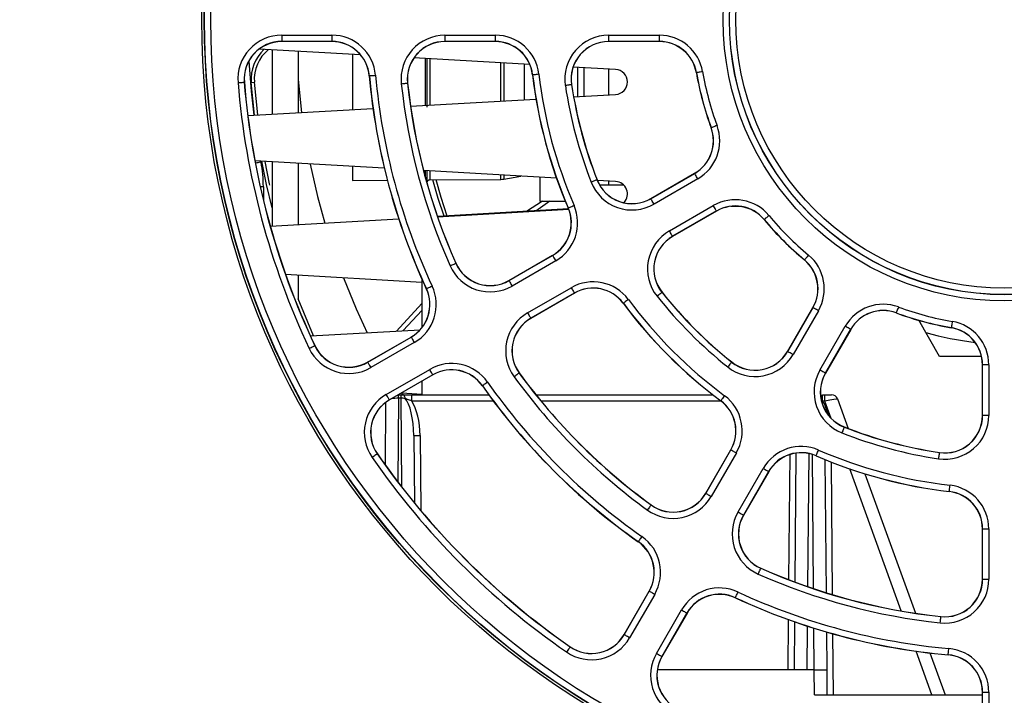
# Paper-space layout 'Sheet1' of a CAD drawing. Header units: millimetres. Extents: x 0 to 420, y 0 to 297.
# Tile 13 of 130: x 73 to 89, y 52 to 62. Entities that reach past the tile are written whole.
import ezdxf

# ---------------------------------------------------------------- set-up
doc = ezdxf.new("R2010")
doc.units = ezdxf.units.MM
doc.layers.add('SLD-0', color=179, linetype='Continuous')
doc.styles.add('SLDTEXTSTYLE1', font='TXT', dxfattribs={"width": 0.75})
doc.styles.add('SLDTEXTSTYLE3', font='TXT', dxfattribs={"width": 0.96})
doc.dimstyles.new('SLDDIMSTYLE3', dxfattribs={"dimtxt": 2.5, "dimasz": 3.302, "dimexe": 0, "dimexo": 0.0625, "dimtad": 1, "dimdec": 1, "dimlfac": 5, "dimrnd": 1e-09, "dimzin": 4, "dimdsep": 46, "dimtxsty": 'SLDTEXTSTYLE1', "dimblk1": 'NONE', "dimblk2": 'NONE', "dimsah": 1, "dimcen": 0, "dimadec": 0, "dimazin": 1, "dimtfac": 1, "dimtmove": 0, "dimatfit": 3, "dimldrblk": 'NONE', "dimfxl": 0, "dimfrac": 2, "dimtolj": 1, "dimtzin": 12, "dimarcsym": 0})
doc.dimstyles.new('SLDDIMSTYLE4', dxfattribs={"dimtxt": 2.5, "dimasz": 3.302, "dimexe": 0, "dimexo": 0.0625, "dimtad": 1, "dimdec": 1, "dimlfac": 5, "dimrnd": 1e-09, "dimzin": 12, "dimdsep": 46, "dimtxsty": 'SLDTEXTSTYLE1', "dimblk1": 'NONE', "dimblk2": 'NONE', "dimsah": 1, "dimcen": 0, "dimadec": 0, "dimazin": 3, "dimtfac": 1, "dimtmove": 0, "dimatfit": 3, "dimldrblk": 'NONE', "dimfxl": 0, "dimfrac": 2, "dimtolj": 1, "dimtzin": 12, "dimarcsym": 0})

# ---------------------------------------------------------------- blocks, each defined once
blk = doc.blocks.new('_D_22')
at = {"layer": 'SLD-0', "color": 179}
for p, q in [((177.639, 244.196), (170.681, 237.013)), ((170.681, 237.013), (163.266, 229.357)), ((168.235, 235.206), (170.681, 237.013)), ((170.681, 237.013), (168.594, 234.858)), ((170.681, 237.013), (168.953, 234.51)), ((168.235, 235.206), (168.953, 234.51)), ((163.266, 229.357), (151.443, 229.357))]:
    blk.add_line(p, q, dxfattribs=at)
at = {"layer": 'SLD-0', "color": 179, "char_height": 2.5, "attachment_point": 1, "style": 'SLDTEXTSTYLE3'}
for s, insert in [('%%c', (150.193, 232.392)), ('20.0', (155.213, 232.43))]:
    blk.add_mtext(s, dxfattribs=dict(at, insert=insert))
blk = doc.blocks.new('_None')
blk = doc.blocks.new('_D_23')
at = {"layer": 'SLD-0', "color": 179}
for p, q in [((163.999, 261.493), (154.023, 261.493)), ((172.8, 249.896), (163.999, 261.493)), ((171.384, 252.588), (170.588, 251.984)), ((171.384, 252.588), (172.8, 249.896)), ((172.8, 249.896), (170.986, 252.286)), ((172.8, 249.896), (170.588, 251.984)), ((175.52, 246.312), (172.8, 249.896))]:
    blk.add_line(p, q, dxfattribs=at)
at = {"layer": 'SLD-0', "color": 179, "char_height": 2.5, "attachment_point": 1, "style": 'SLDTEXTSTYLE3'}
for s, insert in [('%%c', (152.773, 264.528)), ('9.0', (157.794, 264.566))]:
    blk.add_mtext(s, dxfattribs=dict(at, insert=insert))
blk = doc.blocks.new('_D_24')
at = {"layer": 'SLD-0', "color": 179}
for p, q in [((241.453, 256.697), (250.709, 264.131)), ((250.709, 264.131), (262.532, 264.131)), ((241.453, 256.697), (243.478, 258.965)), ((244.105, 258.186), (243.478, 258.965)), ((241.453, 256.697), (243.792, 258.576)), ((244.105, 258.186), (241.453, 256.697)), ((236.385, 252.627), (241.453, 256.697))]:
    blk.add_line(p, q, dxfattribs=at)
at = {"layer": 'SLD-0', "color": 179, "char_height": 2.5, "attachment_point": 1, "style": 'SLDTEXTSTYLE3'}
for s, insert in [('%%c', (251.047, 267.167)), ('13.0', (256.067, 267.205))]:
    blk.add_mtext(s, dxfattribs=dict(at, insert=insert))
blk = doc.blocks.new('_D_25')
at = {"layer": 'SLD-0', "color": 179}
for p, q in [((240.691, 239.098), (237.146, 235.226)), ((237.146, 235.226), (227.951, 225.18)), ((234.752, 233.35), (237.146, 235.226)), ((237.146, 235.226), (235.121, 233.013)), ((237.146, 235.226), (235.489, 232.675)), ((234.752, 233.35), (235.489, 232.675)), ((227.951, 225.18), (216.128, 225.18))]:
    blk.add_line(p, q, dxfattribs=at)
at = {"layer": 'SLD-0', "color": 179, "char_height": 2.5, "attachment_point": 1, "style": 'SLDTEXTSTYLE3'}
for s, insert in [('%%c', (214.878, 228.215)), ('10.5', (219.898, 228.254))]:
    blk.add_mtext(s, dxfattribs=dict(at, insert=insert))
blk = doc.blocks.new('_D_28')
at = {"layer": 'SLD-0', "color": 179}
for p, q in [((173.264, 174.39), (183.569, 183.365)), ((183.569, 183.365), (193.545, 183.365)), ((173.264, 174.39), (175.198, 176.738)), ((175.855, 175.984), (175.198, 176.738)), ((173.264, 174.39), (175.526, 176.361)), ((175.855, 175.984), (173.264, 174.39)), ((169.87, 171.435), (173.264, 174.39))]:
    blk.add_line(p, q, dxfattribs=at)
at = {"layer": 'SLD-0', "color": 179, "char_height": 2.5, "attachment_point": 1, "style": 'SLDTEXTSTYLE3'}
for s, insert in [('%%c', (183.906, 186.4)), ('9.0', (188.927, 186.438))]:
    blk.add_mtext(s, dxfattribs=dict(at, insert=insert))
blk = doc.blocks.new('_D_30')
at = {"layer": 'SLD-0', "color": 179}
for p, q in [((230.033, 164.087), (234.374, 159.249)), ((236.006, 156.682), (234.374, 159.249)), ((234.374, 159.249), (236.75, 157.35)), ((234.374, 159.249), (236.378, 157.016)), ((234.374, 159.249), (244.668, 147.778)), ((236.006, 156.682), (236.75, 157.35)), ((244.668, 147.778), (256.491, 147.778))]:
    blk.add_line(p, q, dxfattribs=at)
at = {"layer": 'SLD-0', "color": 179, "char_height": 2.5, "attachment_point": 1, "style": 'SLDTEXTSTYLE3'}
for s, insert in [('%%c', (245.006, 150.813)), ('13.0', (250.026, 150.851))]:
    blk.add_mtext(s, dxfattribs=dict(at, insert=insert))
blk = doc.blocks.new('_D_31')
at = {"layer": 'SLD-0', "color": 179}
for p, q in [((224.118, 191.46), (212.295, 191.46)), ((230.761, 181.361), (224.118, 191.46)), ((229.53, 184.142), (228.695, 183.593)), ((229.53, 184.142), (230.761, 181.361)), ((230.761, 181.361), (229.113, 183.868)), ((230.761, 181.361), (228.695, 183.593)), ((233.646, 176.975), (230.761, 181.361))]:
    blk.add_line(p, q, dxfattribs=at)
at = {"layer": 'SLD-0', "color": 179, "char_height": 2.5, "attachment_point": 1, "style": 'SLDTEXTSTYLE3'}
for s, insert in [('%%c', (211.045, 194.495)), ('10.5', (216.066, 194.534))]:
    blk.add_mtext(s, dxfattribs=dict(at, insert=insert))

psp = doc.layouts.new('Sheet1')

# ---------------------------------------------------------------- linework, layer by layer
at = {"layer": 'SLD-0', "color": 179, "linetype": 'Continuous', "lineweight": 25}
for p, q in [((77.013, 62.129), (77.815, 62.129)), ((77.013, 62.129), (77.013, 62.029)), ((77.815, 62.129), (77.815, 62.029)), ((79.624, 62.129), (80.429, 62.129)), ((79.624, 62.129), (79.624, 62.029)), ((80.429, 62.129), (80.429, 62.029)), ((82.244, 62.129), (83.055, 62.129)), ((82.244, 62.029), (82.244, 62.129)), ((83.055, 62.029), (83.055, 62.129)), ((77.815, 62.029), (77.013, 62.029)), ((77.013, 62.029), (77.013, 62.026)), ((77.815, 62.026), (77.013, 62.026)), ((77.815, 62.029), (77.815, 62.026)), ((80.429, 62.029), (79.624, 62.029)), ((79.624, 62.029), (79.624, 62.026)), ((80.429, 62.026), (79.624, 62.026)), ((80.429, 62.029), (80.429, 62.026)), ((83.055, 62.029), (82.244, 62.029)), ((82.244, 62.029), (82.244, 62.026)), ((83.055, 62.026), (82.244, 62.026)), ((83.055, 62.029), (83.055, 62.026)), ((78.274, 61.813), (76.652, 61.906)), ((76.858, 61.894), (76.858, 60.865)), ((77.274, 61.87), (77.274, 60.889)), ((78.144, 61.82), (78.144, 60.939)), ((80.982, 61.658), (79.128, 61.764)), ((79.334, 61.752), (79.334, 60.978)), ((82.355, 61.579), (81.676, 61.618)), ((81.744, 61.614), (81.744, 61.145)), ((81.844, 61.608), (81.844, 61.151)), ((78.416, 61.479), (78.413, 61.479)), ((78.416, 61.479), (78.418, 61.479)), ((78.418, 61.479), (78.424, 61.48)), ((78.424, 61.48), (78.433, 61.481)), ((78.433, 61.481), (78.445, 61.482)), ((78.445, 61.482), (78.46, 61.483)), ((78.46, 61.483), (78.477, 61.485)), ((78.477, 61.485), (78.496, 61.486)), ((78.496, 61.486), (78.515, 61.488)), ((81.027, 61.496), (81.025, 61.496)), ((81.027, 61.496), (81.029, 61.496)), ((81.029, 61.496), (81.035, 61.497)), ((81.035, 61.497), (81.045, 61.498)), ((81.045, 61.498), (81.057, 61.499)), ((81.057, 61.499), (81.072, 61.501)), ((81.072, 61.501), (81.089, 61.503)), ((81.089, 61.503), (81.107, 61.505)), ((81.107, 61.505), (81.126, 61.508)), ((82.244, 61.173), (82.244, 61.586)), ((83.648, 61.528), (83.646, 61.528)), ((83.651, 61.529), (83.648, 61.528)), ((83.656, 61.53), (83.651, 61.529)), ((83.666, 61.531), (83.656, 61.53)), ((83.678, 61.533), (83.666, 61.531)), ((83.693, 61.536), (83.678, 61.533)), ((83.71, 61.539), (83.693, 61.536)), ((83.728, 61.542), (83.71, 61.539)), ((83.747, 61.545), (83.728, 61.542)), ((76.312, 61.369), (76.332, 61.37)), ((76.332, 61.37), (76.35, 61.372)), ((76.35, 61.372), (76.367, 61.373)), ((76.367, 61.373), (76.382, 61.374)), ((76.382, 61.374), (76.395, 61.375)), ((76.395, 61.375), (76.404, 61.376)), ((76.404, 61.376), (76.41, 61.377)), ((76.41, 61.377), (76.412, 61.377)), ((76.412, 61.377), (76.415, 61.377)), ((76.524, 61.373), (76.575, 61.377)), ((76.579, 60.849), (76.524, 61.373)), ((76.629, 60.852), (76.575, 61.377)), ((77.274, 61.418), (77.33, 60.892)), ((78.925, 61.352), (78.944, 61.354)), ((78.944, 61.354), (78.963, 61.356)), ((78.963, 61.356), (78.98, 61.358)), ((78.98, 61.358), (78.995, 61.359)), ((78.995, 61.359), (79.007, 61.361)), ((79.007, 61.361), (79.017, 61.362)), ((79.017, 61.362), (79.023, 61.362)), ((79.023, 61.362), (79.025, 61.363)), ((79.025, 61.363), (79.027, 61.363)), ((81.569, 61.325), (81.55, 61.322)), ((81.587, 61.328), (81.569, 61.325)), ((81.604, 61.33), (81.587, 61.328)), ((81.619, 61.332), (81.604, 61.33)), ((81.631, 61.334), (81.619, 61.332)), ((81.641, 61.336), (81.631, 61.334)), ((81.646, 61.336), (81.641, 61.336)), ((81.649, 61.337), (81.646, 61.336)), ((81.649, 61.337), (81.651, 61.337)), ((81.683, 61.141), (82.355, 61.18)), ((79.074, 60.992), (81.08, 61.107)), ((76.47, 60.843), (78.473, 60.958)), ((83.892, 60.651), (83.886, 60.649)), ((83.901, 60.654), (83.892, 60.651)), ((83.912, 60.658), (83.901, 60.654)), ((83.927, 60.663), (83.912, 60.658)), ((83.943, 60.669), (83.927, 60.663)), ((83.96, 60.676), (83.943, 60.669)), ((83.978, 60.682), (83.96, 60.676)), ((83.884, 60.648), (83.882, 60.647)), ((83.886, 60.649), (83.884, 60.648)), ((78.654, 59.999), (76.584, 60.118)), ((76.77, 59.74), (76.694, 60.112)), ((76.819, 59.751), (76.746, 60.109)), ((76.858, 60.102), (76.858, 59.074)), ((77.274, 60.078), (77.274, 59.097)), ((77.468, 60.067), (77.587, 59.547)), ((78.144, 60.029), (78.144, 59.802)), ((81.409, 59.842), (79.282, 59.963)), ((79.334, 59.96), (79.334, 59.771)), ((80.568, 59.827), (80.838, 59.874)), ((82.917, 59.515), (83.619, 59.92)), ((82.919, 59.513), (83.62, 59.918)), ((83.62, 59.918), (83.619, 59.92)), ((83.621, 59.916), (83.62, 59.918)), ((83.624, 59.911), (83.621, 59.916)), ((83.629, 59.903), (83.624, 59.911)), ((83.635, 59.892), (83.629, 59.903)), ((83.643, 59.879), (83.635, 59.892)), ((83.651, 59.864), (83.643, 59.879)), ((83.661, 59.848), (83.651, 59.864)), ((76.858, 59.368), (76.77, 59.74)), ((76.824, 59.728), (76.819, 59.751)), ((78.144, 59.802), (78.702, 59.807)), ((79.383, 59.813), (80.519, 59.822)), ((79.517, 59.517), (79.43, 59.813)), ((79.565, 59.532), (79.482, 59.813)), ((81.144, 59.857), (81.144, 59.475)), ((81.982, 59.784), (81.964, 59.777)), ((81.999, 59.791), (81.982, 59.784)), ((82.015, 59.797), (81.999, 59.791)), ((82.029, 59.803), (82.015, 59.797)), ((82.04, 59.808), (82.029, 59.803)), ((82.049, 59.811), (82.04, 59.808)), ((82.055, 59.813), (82.049, 59.811)), ((82.057, 59.814), (82.055, 59.813)), ((82.057, 59.814), (82.059, 59.815)), ((82.355, 59.788), (82.063, 59.804)), ((82.097, 59.735), (82.479, 59.735)), ((82.244, 59.735), (82.244, 59.794)), ((83.67, 59.831), (82.969, 59.426)), ((83.67, 59.831), (83.661, 59.848)), ((77.587, 59.547), (77.704, 59.122)), ((79.61, 59.231), (79.517, 59.517)), ((79.662, 59.234), (79.565, 59.532)), ((81.185, 59.475), (80.93, 59.307)), ((81.303, 59.475), (81.076, 59.315)), ((81.144, 59.475), (81.549, 59.475)), ((81.639, 59.383), (81.655, 59.39)), ((81.655, 59.39), (81.672, 59.397)), ((81.672, 59.397), (81.69, 59.405)), ((82.919, 59.513), (82.917, 59.515)), ((82.92, 59.511), (82.919, 59.513)), ((82.923, 59.506), (82.92, 59.511)), ((82.927, 59.497), (82.923, 59.506)), ((82.934, 59.487), (82.927, 59.497)), ((82.941, 59.474), (82.934, 59.487)), ((82.95, 59.459), (82.941, 59.474)), ((82.959, 59.443), (82.95, 59.459)), ((82.969, 59.426), (82.959, 59.443)), ((83.216, 58.997), (83.918, 59.402)), ((83.928, 59.386), (83.918, 59.402)), ((84.342, 59.39), (84.196, 59.39)), ((81.602, 59.35), (79.504, 59.23)), ((79.505, 59.225), (81.604, 59.345)), ((81.598, 59.365), (81.596, 59.364)), ((81.598, 59.365), (81.6, 59.366)), ((81.6, 59.366), (81.606, 59.368)), ((81.606, 59.368), (81.614, 59.372)), ((81.614, 59.372), (81.626, 59.377)), ((81.626, 59.377), (81.639, 59.383)), ((83.968, 59.316), (83.266, 58.911)), ((83.969, 59.314), (83.267, 58.909)), ((83.937, 59.37), (83.928, 59.386)), ((83.945, 59.355), (83.937, 59.37)), ((83.953, 59.342), (83.945, 59.355)), ((83.959, 59.331), (83.953, 59.342)), ((83.964, 59.323), (83.959, 59.331)), ((83.967, 59.318), (83.964, 59.323)), ((83.968, 59.316), (83.967, 59.318)), ((83.968, 59.316), (83.969, 59.314)), ((84.809, 59.243), (84.794, 59.231)), ((76.83, 59.072), (78.884, 59.189)), ((84.732, 59.179), (84.73, 59.178)), ((84.734, 59.181), (84.732, 59.179)), ((84.738, 59.185), (84.734, 59.181)), ((84.746, 59.191), (84.738, 59.185)), ((84.755, 59.199), (84.746, 59.191)), ((84.767, 59.208), (84.755, 59.199)), ((84.78, 59.219), (84.767, 59.208)), ((84.794, 59.231), (84.78, 59.219)), ((83.226, 58.981), (83.216, 58.997)), ((83.235, 58.964), (83.226, 58.981)), ((83.244, 58.95), (83.235, 58.964)), ((83.251, 58.937), (83.244, 58.95)), ((83.257, 58.926), (83.251, 58.937)), ((83.262, 58.918), (83.257, 58.926)), ((83.265, 58.913), (83.262, 58.918)), ((83.266, 58.911), (83.265, 58.913)), ((83.266, 58.911), (83.267, 58.909)), ((80.648, 58.204), (81.345, 58.607)), ((80.649, 58.202), (81.346, 58.605)), ((81.346, 58.605), (81.345, 58.607)), ((81.346, 58.605), (81.347, 58.603)), ((81.347, 58.603), (81.35, 58.598)), ((85.441, 58.612), (85.428, 58.597)), ((79.706, 58.439), (79.723, 58.447)), ((79.723, 58.447), (79.74, 58.454)), ((79.74, 58.454), (79.756, 58.461)), ((79.756, 58.461), (79.77, 58.467)), ((79.77, 58.467), (79.781, 58.472)), ((79.781, 58.472), (79.79, 58.476)), ((79.79, 58.476), (79.795, 58.479)), ((79.795, 58.479), (79.797, 58.48)), ((79.797, 58.48), (79.799, 58.481)), ((81.396, 58.518), (80.699, 58.116)), ((81.35, 58.598), (81.355, 58.59)), ((81.355, 58.59), (81.361, 58.579)), ((81.361, 58.579), (81.369, 58.566)), ((81.369, 58.566), (81.377, 58.551)), ((81.377, 58.551), (81.387, 58.535)), ((81.387, 58.535), (81.396, 58.518)), ((85.377, 58.535), (85.375, 58.533)), ((85.378, 58.537), (85.377, 58.535)), ((85.382, 58.541), (85.378, 58.537)), ((85.388, 58.548), (85.382, 58.541)), ((85.396, 58.558), (85.388, 58.548)), ((85.406, 58.569), (85.396, 58.558)), ((85.417, 58.583), (85.406, 58.569)), ((85.428, 58.597), (85.417, 58.583)), ((79.254, 58.173), (77.075, 58.298)), ((77.274, 58.287), (77.274, 57.909)), ((78.001, 58.245), (78.204, 57.752)), ((79.254, 58.232), (79.254, 57.449)), ((80.649, 58.202), (80.648, 58.204)), ((80.649, 58.202), (80.65, 58.2)), ((80.65, 58.2), (80.653, 58.195)), ((80.653, 58.195), (80.658, 58.187)), ((80.658, 58.187), (80.664, 58.176)), ((80.664, 58.176), (80.672, 58.163)), ((80.672, 58.163), (80.68, 58.148)), ((80.68, 58.148), (80.689, 58.132)), ((80.689, 58.132), (80.699, 58.116)), ((79.328, 58.074), (79.326, 58.073)), ((79.328, 58.074), (79.33, 58.075)), ((79.33, 58.075), (79.335, 58.077)), ((79.335, 58.077), (79.344, 58.081)), ((79.344, 58.081), (79.355, 58.087)), ((79.355, 58.087), (79.369, 58.093)), ((79.369, 58.093), (79.384, 58.1)), ((79.384, 58.1), (79.401, 58.108)), ((79.401, 58.108), (79.419, 58.116)), ((80.947, 57.687), (81.644, 58.089)), ((81.694, 58.003), (80.997, 57.6)), ((81.695, 58.001), (80.998, 57.598)), ((81.644, 58.089), (81.653, 58.073)), ((81.653, 58.073), (81.663, 58.057)), ((81.663, 58.057), (81.671, 58.042)), ((81.671, 58.042), (81.679, 58.029)), ((81.679, 58.029), (81.685, 58.018)), ((81.685, 58.018), (81.69, 58.01)), ((81.69, 58.01), (81.693, 58.005)), ((81.693, 58.005), (81.694, 58.003)), ((81.694, 58.003), (81.695, 58.001)), ((83.048, 57.975), (83.033, 57.963)), ((83.061, 57.986), (83.048, 57.975)), ((83.073, 57.995), (83.061, 57.986)), ((83.082, 58.003), (83.073, 57.995)), ((83.09, 58.008), (83.082, 58.003)), ((83.094, 58.012), (83.09, 58.008)), ((83.096, 58.014), (83.094, 58.012)), ((83.096, 58.014), (83.098, 58.015)), ((79.254, 57.838), (78.851, 57.396)), ((82.478, 57.841), (82.476, 57.839)), ((82.48, 57.842), (82.478, 57.841)), ((82.485, 57.846), (82.48, 57.842)), ((82.492, 57.851), (82.485, 57.846)), ((82.502, 57.859), (82.492, 57.851)), ((82.514, 57.868), (82.502, 57.859)), ((82.528, 57.878), (82.514, 57.868)), ((82.543, 57.889), (82.528, 57.878)), ((82.559, 57.9), (82.543, 57.889)), ((83.033, 57.963), (83.018, 57.951)), ((78.204, 57.752), (78.381, 57.369)), ((79.254, 57.723), (78.954, 57.402)), ((80.947, 57.687), (80.956, 57.67)), ((80.956, 57.67), (80.966, 57.654)), ((85.106, 57.07), (85.511, 57.772)), ((85.108, 57.069), (85.513, 57.77)), ((85.6, 57.72), (85.195, 57.019)), ((85.513, 57.77), (85.511, 57.772)), ((85.515, 57.769), (85.513, 57.77)), ((85.52, 57.766), (85.515, 57.769)), ((85.528, 57.762), (85.52, 57.766)), ((85.539, 57.756), (85.528, 57.762)), ((85.552, 57.748), (85.539, 57.756)), ((85.567, 57.739), (85.552, 57.748)), ((85.583, 57.73), (85.567, 57.739)), ((85.6, 57.72), (85.583, 57.73)), ((86.845, 57.687), (86.844, 57.685)), ((86.846, 57.689), (86.845, 57.687)), ((86.848, 57.695), (86.846, 57.689)), ((86.851, 57.703), (86.848, 57.695)), ((86.856, 57.715), (86.851, 57.703)), ((86.861, 57.729), (86.856, 57.715)), ((86.867, 57.745), (86.861, 57.729)), ((86.873, 57.763), (86.867, 57.745)), ((86.88, 57.781), (86.873, 57.763)), ((80.966, 57.654), (80.974, 57.639)), ((80.974, 57.639), (80.982, 57.626)), ((80.982, 57.626), (80.988, 57.615)), ((80.988, 57.615), (80.993, 57.607)), ((80.993, 57.607), (80.996, 57.602)), ((80.996, 57.602), (80.997, 57.6)), ((80.997, 57.6), (80.998, 57.598)), ((87.539, 56.99), (87.206, 57.567)), ((87.736, 57.512), (87.733, 57.495)), ((87.739, 57.531), (87.736, 57.512)), ((87.743, 57.55), (87.739, 57.531)), ((77.472, 57.317), (79.227, 57.417)), ((85.623, 56.771), (86.029, 57.473)), ((86.115, 57.423), (85.71, 56.721)), ((86.117, 57.422), (85.712, 56.72)), ((86.045, 57.463), (86.029, 57.473)), ((86.061, 57.454), (86.045, 57.463)), ((86.076, 57.445), (86.061, 57.454)), ((86.089, 57.438), (86.076, 57.445)), ((86.1, 57.432), (86.089, 57.438)), ((86.108, 57.427), (86.1, 57.432)), ((86.113, 57.424), (86.108, 57.427)), ((86.115, 57.423), (86.113, 57.424)), ((86.115, 57.423), (86.117, 57.422)), ((87.726, 57.451), (87.725, 57.449)), ((87.727, 57.459), (87.726, 57.453)), ((87.726, 57.453), (87.726, 57.451)), ((87.729, 57.468), (87.727, 57.459)), ((87.731, 57.481), (87.729, 57.468)), ((87.733, 57.495), (87.731, 57.481)), ((78.386, 56.899), (79.082, 57.3)), ((78.388, 56.897), (79.083, 57.298)), ((79.133, 57.211), (78.438, 56.81)), ((79.083, 57.298), (79.082, 57.3)), ((79.083, 57.298), (79.084, 57.296)), ((79.084, 57.296), (79.087, 57.291)), ((79.087, 57.291), (79.092, 57.283)), ((79.092, 57.283), (79.098, 57.272)), ((79.098, 57.272), (79.105, 57.259)), ((79.105, 57.259), (79.114, 57.244)), ((79.114, 57.244), (79.123, 57.228)), ((79.123, 57.228), (79.133, 57.211)), ((77.451, 57.118), (77.469, 57.126)), ((77.469, 57.126), (77.486, 57.134)), ((77.486, 57.134), (77.501, 57.142)), ((77.501, 57.142), (77.515, 57.148)), ((77.515, 57.148), (77.526, 57.153)), ((77.526, 57.153), (77.534, 57.157)), ((77.534, 57.157), (77.54, 57.16)), ((77.54, 57.16), (77.542, 57.161)), ((77.542, 57.161), (77.544, 57.162)), ((85.108, 57.069), (85.106, 57.07)), ((85.11, 57.068), (85.108, 57.069)), ((85.115, 57.065), (85.11, 57.068)), ((85.123, 57.06), (85.115, 57.065)), ((85.134, 57.054), (85.123, 57.06)), ((85.147, 57.046), (85.134, 57.054)), ((85.162, 57.038), (85.147, 57.046)), ((85.178, 57.028), (85.162, 57.038)), ((85.195, 57.019), (85.178, 57.028)), ((78.388, 56.897), (78.386, 56.899)), ((78.388, 56.897), (78.389, 56.895)), ((78.389, 56.895), (78.392, 56.89)), ((78.392, 56.89), (78.396, 56.882)), ((78.396, 56.882), (78.403, 56.871)), ((78.403, 56.871), (78.41, 56.858)), ((84.192, 56.875), (84.183, 56.864)), ((84.2, 56.885), (84.192, 56.875)), ((84.206, 56.892), (84.2, 56.885)), ((84.21, 56.897), (84.206, 56.892)), ((84.211, 56.899), (84.21, 56.897)), ((84.211, 56.899), (84.212, 56.901)), ((88.209, 56.99), (87.539, 56.99)), ((78.41, 56.858), (78.419, 56.843)), ((78.419, 56.843), (78.428, 56.827)), ((78.428, 56.827), (78.438, 56.81)), ((78.685, 56.381), (79.38, 56.783)), ((79.39, 56.766), (79.38, 56.783)), ((79.399, 56.75), (79.39, 56.766)), ((79.408, 56.735), (79.399, 56.75)), ((79.416, 56.722), (79.408, 56.735)), ((79.422, 56.711), (79.416, 56.722)), ((79.426, 56.703), (79.422, 56.711)), ((80.797, 56.714), (80.787, 56.706)), ((80.804, 56.719), (80.797, 56.714)), ((80.809, 56.723), (80.804, 56.719)), ((80.811, 56.724), (80.809, 56.723)), ((80.811, 56.724), (80.813, 56.725)), ((84.161, 56.836), (84.149, 56.821)), ((84.172, 56.85), (84.161, 56.836)), ((84.183, 56.864), (84.172, 56.85)), ((85.64, 56.762), (85.623, 56.771)), ((85.656, 56.752), (85.64, 56.762)), ((85.671, 56.744), (85.656, 56.752)), ((85.684, 56.736), (85.671, 56.744)), ((85.695, 56.73), (85.684, 56.736)), ((85.703, 56.725), (85.695, 56.73)), ((85.708, 56.722), (85.703, 56.725)), ((85.71, 56.721), (85.708, 56.722)), ((85.71, 56.721), (85.712, 56.72)), ((88.224, 56.047), (88.224, 56.857)), ((88.226, 56.857), (88.224, 56.857)), ((88.226, 56.047), (88.226, 56.857)), ((88.326, 56.857), (88.226, 56.857)), ((88.326, 56.857), (88.326, 56.047)), ((79.43, 56.696), (78.735, 56.295)), ((79.432, 56.694), (78.736, 56.293)), ((79.254, 56.591), (79.254, 56.375)), ((79.429, 56.698), (79.426, 56.703)), ((79.43, 56.696), (79.429, 56.698)), ((79.43, 56.696), (79.432, 56.694)), ((80.276, 56.556), (80.262, 56.546)), ((80.291, 56.567), (80.276, 56.556)), ((80.307, 56.578), (80.291, 56.567)), ((80.746, 56.676), (80.73, 56.665)), ((80.761, 56.687), (80.746, 56.676)), ((80.774, 56.697), (80.761, 56.687)), ((80.787, 56.706), (80.774, 56.697)), ((79.254, 56.382), (78.934, 56.4)), ((80.225, 56.52), (80.223, 56.519)), ((80.227, 56.522), (80.225, 56.52)), ((80.232, 56.525), (80.227, 56.522)), ((80.239, 56.53), (80.232, 56.525)), ((80.249, 56.538), (80.239, 56.53)), ((80.262, 56.546), (80.249, 56.538)), ((78.671, 55.251), (78.679, 56.255)), ((78.695, 56.365), (78.685, 56.381)), ((78.704, 56.348), (78.695, 56.365)), ((78.713, 56.334), (78.704, 56.348)), ((78.72, 56.321), (78.713, 56.334)), ((78.726, 56.31), (78.72, 56.321)), ((78.731, 56.302), (78.726, 56.31)), ((78.734, 56.297), (78.731, 56.302)), ((78.735, 56.295), (78.734, 56.297)), ((78.735, 56.295), (78.736, 56.293)), ((78.922, 56.32), (78.879, 56.32)), ((78.88, 56.375), (78.922, 56.375)), ((78.922, 56.32), (78.922, 56.375)), ((78.922, 56.375), (78.955, 56.375)), ((78.96, 56.374), (78.955, 56.375)), ((78.965, 56.371), (78.96, 56.374)), ((78.97, 56.367), (78.965, 56.371)), ((78.975, 56.36), (78.97, 56.367)), ((78.979, 56.351), (78.975, 56.36)), ((78.983, 56.342), (78.979, 56.351)), ((78.986, 56.33), (78.983, 56.342)), ((78.988, 56.318), (78.986, 56.33)), ((79.026, 56.375), (79.094, 56.375)), ((79.094, 56.276), (79.094, 56.375)), ((79.094, 56.375), (80.326, 56.375)), ((81.08, 56.375), (83.91, 56.375)), ((84.038, 56.281), (84.037, 56.279)), ((84.039, 56.283), (84.038, 56.281)), ((84.043, 56.287), (84.039, 56.283)), ((84.049, 56.295), (84.043, 56.287)), ((84.056, 56.305), (84.049, 56.295)), ((84.065, 56.317), (84.056, 56.305)), ((84.075, 56.331), (84.065, 56.317)), ((84.086, 56.346), (84.075, 56.331)), ((84.098, 56.361), (84.086, 56.346)), ((85.667, 56.276), (85.667, 56.375)), ((85.667, 56.375), (85.704, 56.375)), ((85.704, 56.276), (85.667, 56.276)), ((85.704, 56.276), (85.704, 56.375)), ((85.704, 56.375), (85.81, 56.375)), ((85.904, 56.31), (86.076, 55.837)), ((88.226, 56.047), (88.224, 56.047)), ((88.326, 56.047), (88.226, 56.047)), ((85.982, 55.784), (85.975, 55.766)), ((85.989, 55.801), (85.982, 55.784)), ((85.995, 55.817), (85.989, 55.801)), ((86, 55.831), (85.995, 55.817)), ((86.005, 55.843), (86, 55.831)), ((86.008, 55.852), (86.005, 55.843)), ((86.01, 55.857), (86.008, 55.852)), ((86.011, 55.859), (86.01, 55.857)), ((86.011, 55.859), (86.012, 55.862)), ((79.126, 55.724), (79.136, 54.645)), ((83.796, 54.8), (84.198, 55.498)), ((83.798, 54.799), (84.2, 55.496)), ((84.2, 55.496), (84.198, 55.498)), ((84.2, 55.496), (84.202, 55.495)), ((84.202, 55.495), (84.207, 55.492)), ((84.207, 55.492), (84.215, 55.488)), ((84.215, 55.488), (84.226, 55.481)), ((84.226, 55.481), (84.239, 55.474)), ((84.239, 55.474), (84.254, 55.465)), ((84.254, 55.465), (84.27, 55.456)), ((84.27, 55.456), (84.287, 55.446)), ((85.58, 55.442), (85.587, 55.458)), ((85.587, 55.458), (85.595, 55.475)), ((85.595, 55.475), (85.602, 55.493)), ((87.534, 55.451), (87.534, 55.454)), ((87.534, 55.451), (87.534, 55.449)), ((78.475, 55.384), (78.459, 55.373)), ((78.49, 55.395), (78.475, 55.384)), ((78.504, 55.404), (78.49, 55.395)), ((78.516, 55.413), (78.504, 55.404)), ((78.527, 55.42), (78.516, 55.413)), ((78.534, 55.425), (78.527, 55.42)), ((78.539, 55.429), (78.534, 55.425)), ((78.541, 55.43), (78.539, 55.429)), ((78.541, 55.43), (78.543, 55.431)), ((84.287, 55.446), (83.884, 54.749)), ((85.227, 53.378), (85.245, 55.442)), ((85.563, 55.401), (85.562, 55.398)), ((85.563, 55.401), (85.564, 55.403)), ((85.564, 55.403), (85.566, 55.408)), ((85.566, 55.408), (85.57, 55.417)), ((85.57, 55.417), (85.574, 55.428)), ((85.574, 55.428), (85.58, 55.442)), ((85.703, 55.339), (85.721, 53.21)), ((87.522, 55.371), (87.519, 55.352)), ((87.525, 55.39), (87.522, 55.371)), ((87.527, 55.407), (87.525, 55.39)), ((87.53, 55.422), (87.527, 55.407)), ((87.532, 55.434), (87.53, 55.422)), ((87.533, 55.443), (87.532, 55.434)), ((87.534, 55.449), (87.533, 55.443)), ((84.313, 54.502), (84.716, 55.199)), ((84.802, 55.149), (84.4, 54.452)), ((84.804, 55.148), (84.402, 54.45)), ((84.716, 55.199), (84.732, 55.189)), ((84.732, 55.189), (84.748, 55.18)), ((84.748, 55.18), (84.763, 55.171)), ((84.763, 55.171), (84.776, 55.164)), ((84.776, 55.164), (84.787, 55.158)), ((84.787, 55.158), (84.795, 55.153)), ((84.795, 55.153), (84.8, 55.15)), ((84.8, 55.15), (84.802, 55.149)), ((84.802, 55.149), (84.804, 55.148)), ((86.34, 55.112), (87.152, 52.882)), ((87.693, 54.83), (87.694, 54.832)), ((87.693, 54.83), (87.693, 54.827)), ((87.694, 54.838), (87.695, 54.847)), ((87.694, 54.832), (87.694, 54.838)), ((87.695, 54.847), (87.697, 54.859)), ((87.697, 54.859), (87.699, 54.874)), ((87.699, 54.874), (87.701, 54.891)), ((87.701, 54.891), (87.703, 54.91)), ((87.703, 54.91), (87.705, 54.929)), ((83.798, 54.799), (83.796, 54.8)), ((83.798, 54.799), (83.8, 54.798)), ((83.8, 54.798), (83.805, 54.795)), ((83.805, 54.795), (83.813, 54.791)), ((83.813, 54.791), (83.824, 54.784)), ((83.824, 54.784), (83.837, 54.777)), ((83.837, 54.777), (83.852, 54.768)), ((83.852, 54.768), (83.868, 54.759)), ((83.868, 54.759), (83.884, 54.749)), ((82.874, 54.548), (82.862, 54.533)), ((82.885, 54.563), (82.874, 54.548)), ((82.895, 54.577), (82.885, 54.563)), ((82.904, 54.589), (82.895, 54.577)), ((82.911, 54.599), (82.904, 54.589)), ((82.917, 54.607), (82.911, 54.599)), ((82.92, 54.612), (82.917, 54.607)), ((82.921, 54.613), (82.92, 54.612)), ((82.921, 54.613), (82.923, 54.615)), ((84.313, 54.502), (84.33, 54.492)), ((84.33, 54.492), (84.346, 54.483)), ((84.346, 54.483), (84.361, 54.474)), ((84.361, 54.474), (84.374, 54.467)), ((84.374, 54.467), (84.385, 54.46)), ((84.385, 54.46), (84.393, 54.456)), ((84.393, 54.456), (84.398, 54.453)), ((84.398, 54.453), (84.4, 54.452)), ((84.4, 54.452), (84.402, 54.45)), ((88.226, 54.231), (88.224, 54.231)), ((88.224, 53.426), (88.224, 54.231)), ((88.226, 54.231), (88.326, 54.231)), ((88.226, 53.426), (88.226, 54.231)), ((88.326, 54.231), (88.326, 53.426)), ((82.722, 54.034), (82.719, 54.029)), ((82.728, 54.042), (82.722, 54.034)), ((82.735, 54.052), (82.728, 54.042)), ((82.744, 54.064), (82.735, 54.052)), ((82.753, 54.078), (82.744, 54.064)), ((82.764, 54.094), (82.753, 54.078)), ((82.775, 54.109), (82.764, 54.094)), ((82.718, 54.028), (82.716, 54.026)), ((82.719, 54.029), (82.718, 54.028)), ((84.659, 53.559), (84.665, 53.573)), ((84.665, 53.573), (84.67, 53.584)), ((84.67, 53.584), (84.674, 53.592)), ((84.674, 53.592), (84.676, 53.598)), ((84.676, 53.598), (84.677, 53.6)), ((84.677, 53.6), (84.678, 53.602)), ((84.636, 53.508), (84.644, 53.526)), ((84.644, 53.526), (84.652, 53.543)), ((84.652, 53.543), (84.659, 53.559)), ((88.226, 53.426), (88.224, 53.426)), ((88.226, 53.426), (88.326, 53.426)), ((82.49, 52.539), (82.891, 53.234)), ((82.492, 52.538), (82.894, 53.233)), ((82.98, 53.183), (82.579, 52.488)), ((82.894, 53.233), (82.891, 53.234)), ((82.895, 53.232), (82.894, 53.233)), ((82.901, 53.229), (82.895, 53.232)), ((82.909, 53.224), (82.901, 53.229)), ((82.919, 53.218), (82.909, 53.224)), ((82.932, 53.211), (82.919, 53.218)), ((82.947, 53.202), (82.932, 53.211)), ((82.963, 53.193), (82.947, 53.202)), ((82.98, 53.183), (82.963, 53.193)), ((84.271, 53.131), (84.27, 53.128)), ((84.271, 53.131), (84.272, 53.133)), ((84.272, 53.133), (84.275, 53.138)), ((84.275, 53.138), (84.279, 53.146)), ((84.279, 53.146), (84.284, 53.158)), ((84.284, 53.158), (84.29, 53.171)), ((84.29, 53.171), (84.298, 53.187)), ((84.298, 53.187), (84.305, 53.204)), ((84.305, 53.204), (84.314, 53.221)), ((83.007, 52.24), (83.409, 52.936)), ((83.409, 52.936), (83.426, 52.926)), ((83.495, 52.886), (83.094, 52.19)), ((83.498, 52.884), (83.096, 52.189)), ((83.426, 52.926), (83.442, 52.917)), ((83.442, 52.917), (83.456, 52.908)), ((83.456, 52.908), (83.47, 52.901)), ((83.47, 52.901), (83.48, 52.894)), ((83.48, 52.894), (83.488, 52.89)), ((83.488, 52.89), (83.494, 52.887)), ((83.494, 52.887), (83.495, 52.886)), ((83.495, 52.886), (83.498, 52.884)), ((87.553, 52.766), (87.555, 52.783)), ((87.555, 52.783), (87.557, 52.798)), ((87.557, 52.798), (87.558, 52.81)), ((87.558, 52.81), (87.559, 52.819)), ((87.559, 52.819), (87.56, 52.825)), ((87.56, 52.827), (87.56, 52.83)), ((87.56, 52.825), (87.56, 52.827)), ((85.215, 51.975), (85.222, 52.743)), ((87.549, 52.728), (87.551, 52.747)), ((87.551, 52.747), (87.553, 52.766)), ((82.492, 52.538), (82.49, 52.539)), ((82.494, 52.537), (82.492, 52.538)), ((82.499, 52.534), (82.494, 52.537)), ((82.507, 52.529), (82.499, 52.534)), ((82.518, 52.523), (82.507, 52.529)), ((82.531, 52.515), (82.518, 52.523)), ((82.546, 52.507), (82.531, 52.515)), ((82.562, 52.497), (82.546, 52.507)), ((82.579, 52.488), (82.562, 52.497)), ((85.727, 52.582), (85.732, 51.975)), ((81.602, 52.307), (81.592, 52.293)), ((81.61, 52.319), (81.602, 52.307)), ((81.617, 52.329), (81.61, 52.319)), ((81.623, 52.337), (81.617, 52.329)), ((81.626, 52.342), (81.623, 52.337)), ((81.627, 52.344), (81.626, 52.342)), ((81.627, 52.344), (81.629, 52.346)), ((87.684, 52.299), (87.685, 52.318)), ((81.581, 52.277), (81.57, 52.261)), ((81.592, 52.293), (81.581, 52.277)), ((83.007, 52.24), (83.024, 52.231)), ((83.024, 52.231), (83.04, 52.221)), ((83.04, 52.221), (83.055, 52.213)), ((83.055, 52.213), (83.068, 52.205)), ((83.068, 52.205), (83.079, 52.199)), ((83.079, 52.199), (83.087, 52.194)), ((83.087, 52.194), (83.092, 52.191)), ((83.092, 52.191), (83.094, 52.19)), ((83.094, 52.19), (83.096, 52.189)), ((87.383, 52.246), (87.627, 51.575)), ((87.677, 52.218), (87.676, 52.216)), ((87.677, 52.226), (87.678, 52.236)), ((87.677, 52.22), (87.677, 52.226)), ((87.677, 52.218), (87.677, 52.22)), ((87.678, 52.236), (87.679, 52.248)), ((87.679, 52.248), (87.68, 52.263)), ((87.68, 52.263), (87.682, 52.28)), ((87.682, 52.28), (87.684, 52.299)), ((85.532, 51.975), (83.022, 51.975)), ((85.535, 51.575), (85.532, 51.975)), ((85.532, 51.975), (85.732, 51.975)), ((85.732, 51.975), (85.735, 51.575)), ((85.535, 51.575), (88.224, 51.575)), ((88.224, 50.815), (88.224, 51.618)), ((88.226, 51.618), (88.224, 51.618)), ((88.226, 50.815), (88.226, 51.618)), ((88.226, 51.618), (88.326, 51.618)), ((88.326, 51.618), (88.326, 50.815))]:
    psp.add_line(p, q, dxfattribs=at)
at = {"layer": 'SLD-0', "color": 8, "linetype": 'Continuous', "lineweight": 25}
for p, q in [((79.314, 61.006), (79.314, 61.753)), ((76.486, 61.715), (76.522, 61.232)), ((79.383, 61.749), (79.383, 61.01)), ((80.519, 61.075), (80.519, 61.684)), ((80.568, 61.681), (80.568, 61.078)), ((80.895, 61.096), (80.895, 61.663)), ((76.522, 61.232), (76.564, 60.848)), ((76.6, 60.083), (76.591, 60.081)), ((76.591, 60.081), (76.591, 60.081)), ((76.613, 60.085), (76.6, 60.083)), ((76.628, 60.088), (76.613, 60.085)), ((76.644, 60.091), (76.628, 60.088)), ((76.663, 60.095), (76.644, 60.091)), ((76.682, 60.098), (76.663, 60.095)), ((79.314, 59.843), (79.314, 59.962)), ((79.383, 59.958), (79.383, 59.813)), ((80.519, 59.822), (80.519, 59.893)), ((80.568, 59.89), (80.568, 59.827)), ((76.719, 59.704), (76.67, 59.704)), ((76.719, 59.704), (76.719, 59.494)), ((77.521, 57.32), (77.274, 57.909)), ((78.879, 56.32), (78.868, 54.985)), ((78.879, 56.32), (78.879, 56.375)), ((78.934, 54.898), (78.922, 56.32)), ((80.399, 56.276), (79.094, 56.276)), ((84.04, 56.276), (81.161, 56.276)), ((85.806, 55.998), (85.704, 56.276)), ((79.226, 55.724), (79.237, 54.524)), ((85.128, 53.416), (85.145, 55.42)), ((85.445, 55.435), (85.426, 53.307)), ((85.521, 53.274), (85.503, 55.42)), ((85.803, 55.299), (85.821, 53.179)), ((86.926, 52.919), (86.1, 55.19)), ((85.115, 51.975), (85.122, 52.778)), ((85.42, 52.676), (85.414, 51.975)), ((85.533, 51.975), (85.527, 52.642)), ((85.827, 52.553), (85.835, 51.575)), ((87.415, 51.575), (87.161, 52.274))]:
    psp.add_line(p, q, dxfattribs=at)
at = {"layer": 'SLD-0', "color": 179, "linetype": 'Continuous', "lineweight": 25}
for radius in [12.84, 12.8, 12.796, 12.696, 4.499, 4.399, 4.396, 4.296]:
    psp.add_circle((88.574, 62.376), radius, dxfattribs=at)
for centre, radius, start, end in [((77.013, 61.426), 0.702, 90, 184.6976), ((77.815, 61.426), 0.702, 5.0464, 90), ((79.624, 61.426), 0.702, 90, 186.0592), ((80.429, 61.426), 0.702, 6.6529, 90), ((82.244, 61.426), 0.702, 90, 188.5364), ((83.055, 61.426), 0.702, 9.7671, 90), ((77.013, 61.426), 0.602, 90, 184.6976), ((77.013, 61.426), 0.6, 90, 184.6976), ((77.815, 61.426), 0.602, 5.0464, 90), ((77.815, 61.426), 0.6, 5.0464, 90), ((79.624, 61.426), 0.602, 90, 186.0591), ((79.624, 61.426), 0.6, 90, 186.0592), ((80.429, 61.426), 0.602, 6.6529, 90), ((80.429, 61.426), 0.6, 6.6529, 90), ((82.244, 61.426), 0.602, 90, 188.5364), ((82.244, 61.426), 0.6, 90, 188.5364), ((83.055, 61.426), 0.602, 9.7671, 90), ((83.055, 61.426), 0.6, 9.7671, 90), ((77.173, 61.426), 0.65, 133.062, 184.6976), ((77.173, 61.426), 0.6, 128.2812, 184.6976), ((88.574, 62.376), 10.2, 185.0464, 204.9536), ((88.574, 62.376), 10.198, 185.0464, 204.9536), ((88.574, 62.376), 10.098, 185.0464, 204.9536), ((88.574, 62.376), 7.6, 186.6529, 203.3471), ((88.574, 62.376), 7.598, 186.6529, 203.3471), ((88.574, 62.376), 7.498, 186.6529, 203.3471), ((82.344, 61.38), 0.2, 273.2766, 86.7235), ((88.574, 62.376), 5, 189.7671, 200.2329), ((88.574, 62.376), 4.998, 189.7671, 200.2329), ((88.574, 62.376), 4.898, 189.7671, 200.2329), ((88.574, 62.376), 12.302, 184.6976, 205.3024), ((88.574, 62.376), 12.202, 184.6976, 205.3024), ((88.574, 62.376), 12.2, 184.6976, 205.3024), ((88.574, 62.376), 9.702, 186.0592, 203.9408), ((88.574, 62.376), 9.602, 186.0592, 203.9408), ((88.574, 62.376), 9.6, 186.0592, 203.9408), ((88.574, 62.376), 7.102, 188.5364, 201.4636), ((88.574, 62.376), 7.002, 188.5364, 201.4636), ((88.574, 62.376), 7, 188.5364, 201.4636), ((83.319, 60.439), 0.702, 300, 20.2329), ((83.319, 60.439), 0.6, 300, 20.2329), ((83.319, 60.439), 0.602, 300, 20.2329), ((74.594, 59.704), 2.125, 0, 10.7022), ((79.384, 59.763), 0.05, 90.5, 171.8607), ((80.516, 60.122), 0.3, 270.5001, 279.9485), ((82.617, 60.034), 0.702, 201.4636, 300), ((82.617, 60.034), 0.602, 201.4636, 300), ((82.617, 60.034), 0.6, 201.4636, 300), ((82.344, 59.588), 0.2, 316.8947, 86.7235), ((81.045, 59.126), 0.702, 300, 23.3471), ((84.269, 58.794), 0.702, 39.7671, 120), ((84.269, 58.794), 0.602, 39.7671, 120), ((84.269, 58.794), 0.6, 39.7671, 120), ((81.045, 59.126), 0.6, 300, 23.3471), ((81.045, 59.126), 0.602, 300, 23.3471), ((88.574, 62.376), 4.898, 219.7671, 230.2329), ((88.574, 62.376), 5, 219.7671, 230.2329), ((88.574, 62.376), 4.998, 219.7671, 230.2329), ((83.567, 58.389), 0.702, 120, 218.5364), ((83.567, 58.389), 0.602, 120, 218.5364), ((83.567, 58.389), 0.6, 120, 218.5364), ((84.991, 58.072), 0.702, 330, 50.2329), ((80.348, 58.724), 0.602, 203.9408, 300), ((80.348, 58.724), 0.6, 203.9408, 300), ((84.991, 58.072), 0.6, 330, 50.2329), ((84.991, 58.072), 0.602, 330, 50.2329), ((80.348, 58.724), 0.702, 203.9408, 300), ((81.995, 57.481), 0.702, 36.6529, 120), ((78.782, 57.82), 0.6, 300, 24.9536), ((78.782, 57.82), 0.602, 300, 24.9536), ((78.782, 57.82), 0.702, 300, 24.9536), ((81.995, 57.481), 0.602, 36.6529, 120), ((81.995, 57.481), 0.6, 36.6529, 120), ((88.574, 62.376), 7.002, 218.5364, 231.4636), ((88.574, 62.376), 7, 218.5364, 231.4636), ((88.574, 62.376), 7.6, 216.6529, 233.3471), ((88.574, 62.376), 7.598, 216.6529, 233.3471), ((88.574, 62.376), 7.498, 216.6529, 233.3471), ((88.574, 62.376), 7.102, 218.5364, 231.4636), ((86.637, 57.122), 0.702, 69.7671, 150), ((81.298, 57.079), 0.702, 120, 216.0592), ((86.637, 57.122), 0.602, 69.7671, 150), ((86.637, 57.122), 0.6, 69.7671, 150), ((88.574, 62.376), 5, 249.7671, 260.2329), ((88.574, 62.376), 4.998, 249.7671, 260.2329), ((88.574, 62.376), 4.898, 249.7671, 260.2329), ((81.298, 57.079), 0.602, 120, 216.0592), ((81.298, 57.079), 0.6, 120, 216.0592), ((87.624, 56.857), 0.702, 0, 80.2329), ((88.734, 62.376), 5.2, 254.2046, 263.0673), ((87.624, 56.857), 0.6, 0, 80.2329), ((87.624, 56.857), 0.602, 0, 80.2329), ((78.086, 57.418), 0.702, 205.3024, 300), ((78.086, 57.418), 0.602, 205.3024, 300), ((78.086, 57.418), 0.6, 205.3024, 300), ((84.586, 57.37), 0.602, 231.4636, 330), ((84.586, 57.37), 0.6, 231.4636, 330), ((79.732, 56.174), 0.702, 35.0464, 120), ((84.586, 57.37), 0.702, 231.4636, 330), ((79.732, 56.174), 0.602, 35.0464, 120), ((79.732, 56.174), 0.6, 35.0464, 120), ((88.574, 62.376), 9.602, 216.0592, 233.9408), ((88.574, 62.376), 9.6, 216.0592, 233.9408), ((86.232, 56.42), 0.702, 150, 248.5364), ((86.232, 56.42), 0.602, 150, 248.5364), ((86.232, 56.42), 0.6, 150, 248.5364), ((88.574, 62.376), 10.098, 215.0464, 234.9536), ((88.574, 62.376), 9.702, 216.0592, 233.9408), ((78.903, 56.375), 0.04, 0, 46.5051), ((88.574, 62.376), 10.2, 215.0464, 234.9536), ((88.574, 62.376), 10.198, 215.0464, 234.9536), ((79.036, 55.773), 0.702, 120, 214.6976), ((79.036, 55.773), 0.602, 120, 214.6976), ((79.036, 55.773), 0.6, 120, 214.6976), ((83.678, 55.798), 0.6, 330, 53.3471), ((83.678, 55.798), 0.602, 330, 53.3471), ((83.678, 55.798), 0.702, 330, 53.3471), ((85.81, 56.275), 0.1, 20.0007, 90), ((87.624, 56.047), 0.702, 261.4636, 0), ((87.624, 56.047), 0.602, 261.4636, 360), ((87.624, 56.047), 0.6, 261.4636, 0), ((88.574, 62.376), 7.102, 248.5364, 261.4636), ((88.574, 62.376), 7.002, 248.5364, 261.4636), ((88.574, 62.376), 7, 248.5364, 261.4636), ((79.176, 58.589), 2.866, 269.0003, 270.9997), ((85.324, 54.848), 0.702, 66.6529, 150), ((88.574, 62.376), 7.498, 246.6529, 263.3471), ((88.574, 62.376), 12.302, 214.6976, 235.3024), ((88.574, 62.376), 12.202, 214.6976, 235.3024), ((88.574, 62.376), 12.2, 214.6976, 235.3024), ((85.324, 54.848), 0.602, 66.6529, 150), ((85.324, 54.848), 0.6, 66.6529, 150), ((88.574, 62.376), 7.6, 246.6529, 263.3471), ((88.574, 62.376), 7.598, 246.6529, 263.3471), ((87.624, 54.231), 0.602, 0, 83.3471), ((87.624, 54.231), 0.6, 0, 83.3471), ((87.624, 54.231), 0.702, 360, 83.3471), ((83.276, 55.1), 0.702, 233.9408, 330), ((83.276, 55.1), 0.602, 233.9408, 330), ((83.276, 55.1), 0.6, 233.9408, 330), ((84.921, 54.15), 0.702, 150, 246.0592), ((84.921, 54.15), 0.602, 150, 246.0592), ((84.921, 54.15), 0.6, 150, 246.0592), ((82.372, 53.534), 0.702, 330, 54.9536), ((82.372, 53.534), 0.6, 330, 54.9536), ((82.372, 53.534), 0.602, 330, 54.9536), ((88.574, 62.376), 9.602, 246.0592, 263.9408), ((88.574, 62.376), 9.6, 246.0592, 263.9408), ((88.574, 62.376), 9.702, 246.0592, 263.9408), ((87.624, 53.426), 0.702, 263.9408, 0), ((87.624, 53.426), 0.602, 263.9408, 0), ((87.624, 53.426), 0.6, 263.9408, 0), ((84.017, 52.584), 0.702, 65.0464, 150), ((84.017, 52.584), 0.602, 65.0464, 150), ((84.017, 52.584), 0.6, 65.0464, 150), ((88.574, 62.376), 10.2, 245.0464, 264.9536), ((88.574, 62.376), 10.198, 245.0464, 264.9536), ((88.574, 62.376), 10.098, 245.0464, 264.9536), ((81.97, 52.839), 0.702, 235.3024, 330), ((81.97, 52.839), 0.602, 235.3024, 330), ((81.97, 52.839), 0.6, 235.3024, 330), ((87.624, 51.618), 0.702, 360, 84.9536), ((83.616, 51.889), 0.702, 150, 244.6976), ((83.616, 51.889), 0.602, 150, 244.6976), ((83.616, 51.889), 0.6, 150, 244.6976), ((87.624, 51.618), 0.6, 360, 84.9536), ((87.624, 51.618), 0.602, 360, 84.9536)]:
    psp.add_arc(centre, radius, start, end, dxfattribs=at)
at = {"layer": 'SLD-0', "color": 8, "linetype": 'Continuous', "lineweight": 25}
for centre, major_axis, ratio, start_param, end_param in [((78.88, 56.275), (0.2, -0.001), 0.225243, 1.573694, 2.130816), ((85.499, 55.721), (-0.006, 0.678), 0.442704, 5.215906, 5.668682)]:
    psp.add_ellipse(centre, major_axis=major_axis, ratio=ratio, start_param=start_param, end_param=end_param, dxfattribs=at)
at = {"layer": 'SLD-0', "color": 179, "linetype": 'Continuous', "lineweight": 25}
for centre, major_axis, ratio, start_param, end_param in [((78.921, 56.275), (0.2, 0.001), 0.225243, 1.227831, 1.5679), ((78.926, 55.722), (-0.006, 0.633), 0.316154, 4.712469, 5.939266), ((78.926, 55.721), (-0.006, 0.678), 0.442704, 4.712473, 5.668683), ((85.704, 56.275), (0.2, 0.034), 0.003969, 0.000722, 1.568534)]:
    psp.add_ellipse(centre, major_axis=major_axis, ratio=ratio, start_param=start_param, end_param=end_param, dxfattribs=at)
for points, knots in [([(78.955, 56.375), (78.968, 56.375), (79.012, 56.375), (79.06, 56.375), (79.094, 56.375)], [0, 0, 0, 0, 0.2920224, 1, 1, 1, 1]), ([(79.094, 56.276), (79.071, 56.285), (79.035, 56.298), (79, 56.313), (78.988, 56.318)], [0, 0, 0, 0, 0.66001, 1, 1, 1, 1])]:
    psp.add_open_spline(points, degree=3, knots=knots, dxfattribs=at)

# ---------------------------------------------------------------- dimensions: what is measured, and where the dimension line sits
at = {"layer": 'SLD-0', "color": 179}
for p1, dimstyle, picture, middle in [((0.889, 0.948), 'SLDDIMSTYLE3', '_D_24', (257.414, 266.248)), ((0.517, 0.737), 'SLDDIMSTYLE3', '_D_23', (158.218, 263.609)), ((1.173, 1.62), 'SLDDIMSTYLE3', '_D_22', (156.561, 231.473)), ((0.745, 0.74), 'SLDDIMSTYLE4', '_D_25', (221.245, 227.297)), ((0.831303, 0.6414323), 'SLDDIMSTYLE4', '_D_31', (217.4129934, 193.5763759)), ((0.634, 0.639), 'SLDDIMSTYLE3', '_D_28', (189.351, 185.481)), ((1.067, 0.743), 'SLDDIMSTYLE3', '_D_30', (251.373, 149.894))]:
    dim = psp.add_diameter_dim_2p(p1=p1, p2=(0, 0), dimstyle=dimstyle, dxfattribs=at)
    dim.commit()
    dim.dimension.update_dxf_attribs({"geometry": picture, "text_midpoint": middle, "dimtype": 163})

doc.saveas('drawing.dxf')
